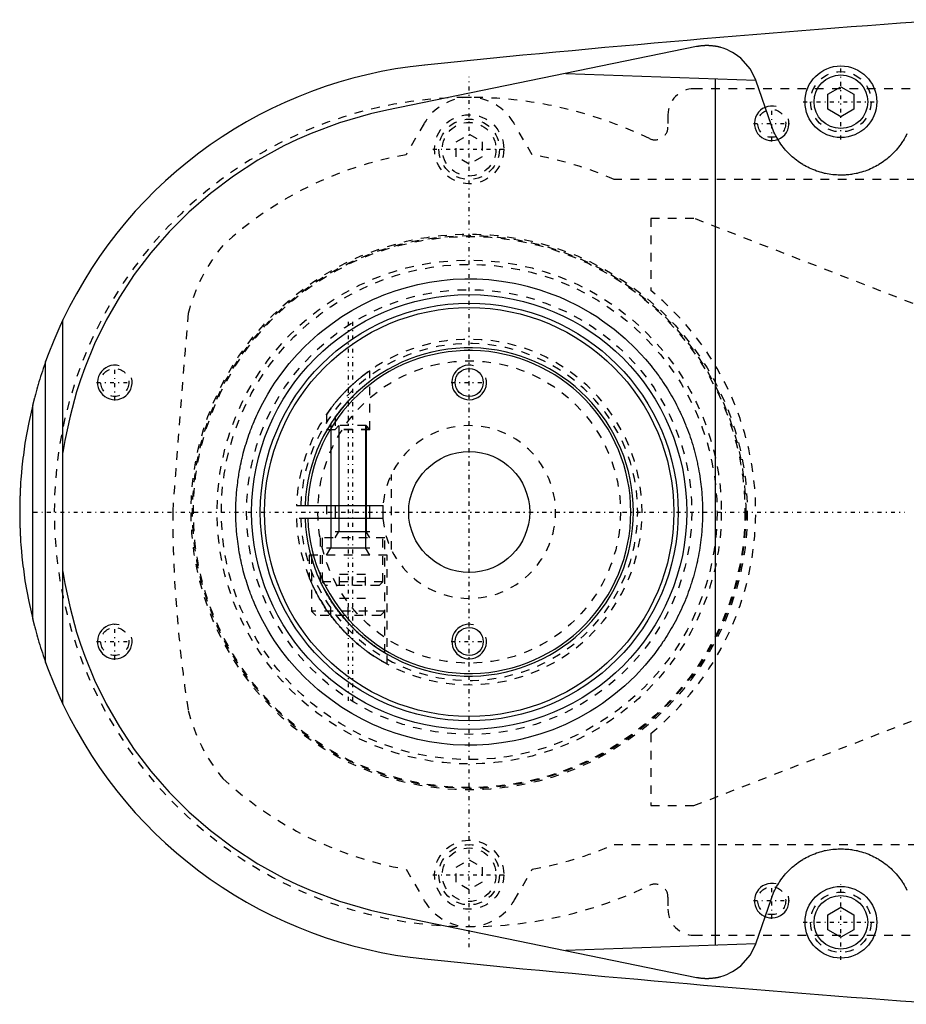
# Model space of a CAD drawing. Extents: x -602 to 139, y -105 to 105.
# Tile 1 of 10: x -602 to -499, y -57 to 57. Entities that reach past the tile are written whole.
import ezdxf

# ---------------------------------------------------------------- set-up
doc = ezdxf.new("R2010")
doc.units = 0
doc.linetypes.add('CENTER', pattern=[1.5, 0.45, -0.5, 0.05, -0.5])
doc.linetypes.add('DASHED', pattern=[2, 1, -1])
for name, color, linetype in [('AM_0', 7, 'CONTINUOUS'), ('AM_10', 7, 'CONTINUOUS'), ('AM_3', 7, 'DASHED'), ('AM_7', 7, 'CENTER')]:
    doc.layers.add(name, color=color, linetype=linetype)

msp = doc.modelspace()

# ---------------------------------------------------------------- linework, layer by layer
at = {"layer": 'AM_0', "color": 7, "linetype": 'CONTINUOUS'}
for p, q in [((-523.7, 53.88), (-559.54, 46.53)), ((-538.83, 50.78), (-516.84, 49.99)), ((-521.5, -50.13), (-521.5, 50.13)), ((-515.04, 44.74), (-516.84, 49.99)), ((-508.5, 48.37), (-507, 49.23)), ((-507, 49.23), (-505.5, 48.37)), ((-508.5, 46.63), (-508.5, 48.37)), ((-505.5, 48.37), (-505.5, 46.63)), ((-507, 45.77), (-508.5, 46.63)), ((-505.5, 46.63), (-507, 45.77)), ((-597, -22.25), (-597, 22.25)), ((-599, -17.41), (-599, 17.41)), ((-600.5, -12.4), (-600.5, 12.4)), ((-568.99, 0.75), (-559.97, 0.75)), ((-565.5, 0.75), (-565.5, -0.75)), ((-561.5, -0.75), (-561.5, 0.75)), ((-559.97, -0.75), (-568.99, -0.75)), ((-516.84, -49.99), (-515.04, -44.74)), ((-559.54, -46.53), (-523.7, -53.88)), ((-508.5, -46.63), (-507, -45.77)), ((-508.5, -48.37), (-508.5, -46.63)), ((-507, -45.77), (-505.5, -46.63)), ((-505.5, -46.63), (-505.5, -48.37)), ((-507, -49.23), (-508.5, -48.37)), ((-505.5, -48.37), (-507, -49.23)), ((-516.84, -49.99), (-538.83, -50.78))]:
    msp.add_line(p, q, dxfattribs=at)
for points in [[(-516.84, 49.99, 0), (-517.47, 51.27, 0), (-518.57, 52.53, 0), (-518.94, 52.83, 0), (-519.34, 53.1, 0), (-519.54, 53.22, 0), (-519.75, 53.33, 0), (-520.19, 53.54, 0), (-520.63, 53.7, 0), (-520.9, 53.78, 0), (-520.98, 53.8, 0), (-521.06, 53.82, 0), (-521.09, 53.83, 0), (-521.13, 53.84, 0), (-521.21, 53.86, 0), (-521.29, 53.88, 0), (-521.37, 53.89, 0), (-521.45, 53.91, 0), (-521.52, 53.92, 0), (-521.56, 53.93, 0), (-521.6, 53.93, 0), (-521.68, 53.94, 0), (-521.76, 53.95, 0), (-521.84, 53.96, 0), (-521.92, 53.97, 0), (-521.97, 53.98, 0), (-521.98, 53.98, 0), (-521.99, 53.98, 0), (-522, 53.98, 0), (-522.01, 53.98, 0), (-522.02, 53.98, 0), (-522.03, 53.98, 0), (-522.04, 53.98, 0), (-522.05, 53.98, 0), (-522.06, 53.98, 0), (-522.07, 53.98, 0), (-522.08, 53.99, 0), (-522.09, 53.99, 0), (-522.1, 53.99, 0), (-522.11, 53.99, 0), (-522.13, 53.99, 0), (-522.14, 53.99, 0), (-522.15, 53.99, 0), (-522.16, 53.99, 0), (-522.16, 53.99, 0), (-522.18, 53.99, 0), (-522.19, 53.99, 0), (-522.2, 53.99, 0), (-522.22, 53.99, 0), (-522.23, 53.99, 0), (-522.24, 53.99, 0), (-522.24, 53.99, 0), (-522.26, 54, 0), (-522.27, 54, 0), (-522.28, 54, 0), (-522.28, 54, 0), (-522.3, 54, 0), (-522.31, 54, 0), (-522.32, 54, 0), (-522.32, 54, 0), (-522.34, 54, 0), (-522.35, 54, 0), (-522.36, 54, 0), (-522.38, 54, 0), (-522.39, 54, 0), (-522.4, 54, 0), (-522.4, 54, 0), (-522.42, 54, 0), (-522.43, 54, 0), (-522.44, 54, 0), (-522.46, 54, 0), (-522.47, 54, 0), (-522.48, 54, 0), (-522.48, 54, 0), (-522.5, 54, 0), (-522.51, 54, 0), (-522.52, 54, 0), (-522.52, 54, 0), (-522.54, 54, 0), (-522.55, 54, 0), (-522.56, 54, 0), (-522.56, 54, 0), (-522.58, 54, 0), (-522.59, 54, 0), (-522.6, 54, 0), (-522.62, 54, 0), (-522.63, 54, 0), (-522.64, 54, 0), (-522.64, 54, 0), (-522.66, 54, 0), (-522.67, 54, 0), (-522.68, 54, 0), (-522.7, 54, 0), (-522.71, 54, 0), (-522.72, 54, 0), (-522.72, 54, 0), (-522.74, 54, 0), (-522.75, 53.99, 0), (-522.76, 53.99, 0), (-522.78, 53.99, 0), (-522.79, 53.99, 0), (-522.8, 53.99, 0), (-522.8, 53.99, 0), (-522.82, 53.99, 0), (-522.83, 53.99, 0), (-522.84, 53.99, 0), (-522.86, 53.99, 0), (-522.87, 53.99, 0), (-522.88, 53.99, 0), (-522.88, 53.99, 0), (-522.9, 53.99, 0), (-522.91, 53.99, 0), (-522.92, 53.99, 0), (-522.94, 53.98, 0), (-522.95, 53.98, 0), (-522.96, 53.98, 0), (-522.96, 53.98, 0), (-522.97, 53.98, 0), (-522.99, 53.98, 0), (-522.99, 53.98, 0), (-523, 53.98, 0), (-523.01, 53.98, 0), (-523.03, 53.98, 0), (-523.03, 53.98, 0), (-523.04, 53.98, 0), (-523.05, 53.97, 0), (-523.07, 53.97, 0), (-523.11, 53.97, 0), (-523.19, 53.96, 0), (-523.27, 53.95, 0), (-523.35, 53.94, 0), (-523.43, 53.93, 0), (-523.47, 53.92, 0), (-523.51, 53.91, 0), (-523.59, 53.9, 0), (-523.67, 53.89, 0), (-523.7, 53.88, 0)], [(-559.54, 46.53, 0), (-561.41, 46.11, 0), (-564.99, 45.07, 0), (-568.3, 43.83, 0), (-569.89, 43.13, 0), (-571.45, 42.38, 0), (-574.44, 40.73, 0), (-577.27, 38.89, 0), (-579.93, 36.88, 0), (-582.42, 34.72, 0), (-584.72, 32.42, 0), (-585.8, 31.22, 0), (-586.83, 30, 0), (-588.74, 27.48, 0), (-590.47, 24.87, 0), (-591.99, 22.2, 0), (-593.33, 19.47, 0), (-594.47, 16.7, 0), (-594.97, 15.31, 0), (-595.42, 13.91, 0), (-596.18, 11.1, 0), (-596.77, 8.29, 0), (-597, 6.87, 0)], [(-499.35, 43.79, 0), (-499.46, 43.58, 0), (-499.51, 43.48, 0), (-499.57, 43.38, 0), (-499.68, 43.18, 0), (-499.8, 42.98, 0), (-499.86, 42.88, 0), (-499.93, 42.79, 0), (-500.05, 42.6, 0), (-500.19, 42.42, 0), (-500.32, 42.24, 0), (-500.46, 42.07, 0), (-500.6, 41.9, 0), (-500.68, 41.82, 0), (-500.75, 41.74, 0), (-500.9, 41.58, 0), (-501.05, 41.43, 0), (-501.21, 41.28, 0), (-501.37, 41.14, 0), (-501.53, 40.99, 0), (-501.62, 40.92, 0), (-501.7, 40.85, 0), (-501.87, 40.72, 0), (-502.05, 40.59, 0), (-502.23, 40.46, 0), (-502.41, 40.34, 0), (-502.6, 40.23, 0), (-502.7, 40.17, 0), (-502.79, 40.11, 0), (-502.98, 40.01, 0), (-503.18, 39.91, 0), (-503.38, 39.81, 0), (-503.58, 39.72, 0), (-503.78, 39.63, 0), (-503.88, 39.59, 0), (-503.99, 39.55, 0), (-504.19, 39.48, 0), (-504.4, 39.41, 0), (-504.61, 39.34, 0), (-504.82, 39.29, 0), (-505.03, 39.23, 0), (-505.13, 39.21, 0), (-505.24, 39.18, 0), (-505.45, 39.14, 0), (-505.66, 39.11, 0), (-505.76, 39.09, 0), (-505.87, 39.08, 0), (-506.08, 39.05, 0), (-506.29, 39.03, 0), (-506.39, 39.02, 0), (-506.5, 39.01, 0), (-506.7, 39.01, 0), (-506.91, 39, 0), (-507.11, 39, 0), (-507.32, 39.01, 0), (-507.52, 39.02, 0), (-507.63, 39.02, 0), (-507.73, 39.03, 0), (-507.94, 39.05, 0), (-508.15, 39.08, 0), (-508.36, 39.11, 0), (-508.57, 39.15, 0), (-508.78, 39.19, 0), (-508.88, 39.21, 0), (-508.99, 39.24, 0), (-509.2, 39.29, 0), (-509.41, 39.35, 0), (-509.61, 39.41, 0), (-509.82, 39.48, 0), (-510.02, 39.56, 0), (-510.13, 39.6, 0), (-510.23, 39.64, 0), (-510.43, 39.72, 0), (-510.63, 39.81, 0), (-510.83, 39.91, 0), (-511.02, 40.01, 0), (-511.21, 40.12, 0), (-511.31, 40.17, 0), (-511.4, 40.23, 0), (-511.59, 40.34, 0), (-511.77, 40.47, 0), (-511.95, 40.59, 0), (-512.13, 40.72, 0), (-512.3, 40.85, 0), (-512.38, 40.92, 0), (-512.47, 40.99, 0), (-512.63, 41.13, 0), (-512.79, 41.28, 0), (-512.87, 41.35, 0), (-512.95, 41.43, 0), (-513.1, 41.58, 0), (-513.24, 41.73, 0), (-513.32, 41.81, 0), (-513.39, 41.89, 0), (-513.53, 42.06, 0), (-513.67, 42.23, 0), (-513.81, 42.41, 0), (-513.94, 42.59, 0), (-514.07, 42.77, 0), (-514.13, 42.87, 0), (-514.19, 42.97, 0), (-514.31, 43.16, 0), (-514.42, 43.36, 0), (-514.53, 43.56, 0), (-514.64, 43.77, 0), (-514.74, 43.98, 0), (-514.79, 44.09, 0), (-514.83, 44.2, 0), (-514.92, 44.41, 0), (-515, 44.63, 0), (-515.04, 44.74, 0)], [(-523, 0, 0), (-523, -0.15, 0), (-523, -0.45, 0), (-523.01, -0.76, 0), (-523.02, -0.91, 0), (-523.02, -1.06, 0), (-523.03, -1.37, 0), (-523.05, -1.67, 0), (-523.07, -1.98, 0), (-523.1, -2.29, 0), (-523.13, -2.6, 0), (-523.14, -2.75, 0), (-523.16, -2.9, 0), (-523.19, -3.21, 0), (-523.23, -3.52, 0), (-523.27, -3.83, 0), (-523.32, -4.14, 0), (-523.37, -4.44, 0), (-523.39, -4.6, 0), (-523.42, -4.75, 0), (-523.48, -5.06, 0), (-523.54, -5.37, 0), (-523.57, -5.52, 0), (-523.6, -5.68, 0), (-523.67, -5.98, 0), (-523.74, -6.29, 0), (-523.78, -6.44, 0), (-523.82, -6.59, 0), (-523.9, -6.9, 0), (-523.98, -7.2, 0), (-524.06, -7.5, 0), (-524.15, -7.8, 0), (-524.25, -8.1, 0), (-524.29, -8.25, 0), (-524.34, -8.4, 0), (-524.44, -8.7, 0), (-524.54, -9, 0), (-524.65, -9.29, 0), (-524.76, -9.59, 0), (-524.87, -9.88, 0), (-524.93, -10.02, 0), (-524.99, -10.17, 0), (-525.11, -10.46, 0), (-525.23, -10.74, 0), (-525.36, -11.03, 0), (-525.48, -11.31, 0), (-525.62, -11.59, 0), (-525.68, -11.73, 0), (-525.75, -11.87, 0), (-525.89, -12.15, 0), (-526.03, -12.43, 0), (-526.17, -12.7, 0), (-526.32, -12.97, 0), (-526.47, -13.24, 0), (-526.54, -13.37, 0), (-526.62, -13.5, 0), (-526.77, -13.77, 0), (-526.93, -14.03, 0), (-527.09, -14.29, 0), (-527.25, -14.54, 0), (-527.42, -14.8, 0), (-527.5, -14.92, 0), (-527.58, -15.05, 0), (-527.75, -15.29, 0), (-527.92, -15.54, 0), (-528.01, -15.66, 0), (-528.53, -16.37, 0), (-529.63, -17.72, 0), (-530.77, -18.95, 0), (-531.98, -20.11, 0), (-533.26, -21.18, 0), (-534.59, -22.17, 0), (-535.28, -22.63, 0), (-535.98, -23.07, 0), (-537.4, -23.88, 0), (-538.86, -24.59, 0), (-539.6, -24.92, 0), (-540.34, -25.21, 0), (-541.83, -25.73, 0), (-543.32, -26.16, 0), (-544.06, -26.34, 0), (-544.8, -26.49, 0), (-546.27, -26.74, 0), (-547.71, -26.9, 0), (-549.12, -26.99, 0), (-550.49, -27, 0), (-551.86, -26.94, 0), (-552.54, -26.88, 0), (-553.22, -26.81, 0), (-554.58, -26.61, 0), (-555.93, -26.34, 0), (-557.27, -26, 0), (-558.58, -25.6, 0), (-559.88, -25.13, 0), (-560.51, -24.87, 0), (-561.14, -24.59, 0), (-562.38, -23.99, 0), (-563.58, -23.34, 0), (-564.75, -22.62, 0), (-565.87, -21.84, 0), (-566.95, -21.01, 0), (-567.48, -20.58, 0), (-567.99, -20.13, 0), (-568.98, -19.2, 0), (-569.92, -18.22, 0), (-570.81, -17.2, 0), (-571.68, -16.1, 0), (-572.51, -14.9, 0), (-572.92, -14.28, 0), (-573.31, -13.63, 0), (-574.05, -12.27, 0), (-574.46, -11.44, 0), (-574.57, -11.2, 0), (-574.68, -10.96, 0), (-574.73, -10.84, 0), (-574.78, -10.71, 0), (-574.89, -10.47, 0), (-574.99, -10.22, 0), (-575.09, -9.96, 0), (-575.19, -9.71, 0), (-575.29, -9.46, 0), (-575.34, -9.33, 0), (-575.38, -9.2, 0), (-575.48, -8.94, 0), (-575.57, -8.68, 0), (-575.65, -8.42, 0), (-575.74, -8.15, 0), (-575.82, -7.89, 0), (-575.86, -7.75, 0), (-575.9, -7.62, 0), (-575.98, -7.35, 0), (-576.06, -7.08, 0), (-576.13, -6.8, 0), (-576.2, -6.53, 0), (-576.27, -6.25, 0), (-576.3, -6.12, 0), (-576.33, -5.98, 0), (-576.39, -5.7, 0), (-576.45, -5.42, 0), (-576.48, -5.28, 0), (-576.51, -5.13, 0), (-576.56, -4.85, 0), (-576.61, -4.57, 0), (-576.64, -4.42, 0), (-576.66, -4.28, 0), (-576.7, -3.99, 0), (-576.74, -3.7, 0), (-576.78, -3.41, 0), (-576.82, -3.12, 0), (-576.85, -2.83, 0), (-576.87, -2.68, 0), (-576.88, -2.54, 0), (-576.91, -2.24, 0), (-576.93, -1.94, 0), (-576.95, -1.65, 0), (-576.97, -1.35, 0), (-576.98, -1.05, 0), (-576.98, -0.9, 0), (-576.99, -0.75, 0), (-577, -0.45, 0), (-577, -0.15, 0), (-577, 0, 0), (-577, 0.15, 0), (-577, 0.45, 0), (-576.99, 0.75, 0), (-576.98, 0.9, 0), (-576.98, 1.05, 0), (-576.97, 1.35, 0), (-576.95, 1.65, 0), (-576.93, 1.94, 0), (-576.91, 2.24, 0), (-576.88, 2.53, 0), (-576.87, 2.68, 0), (-576.85, 2.83, 0), (-576.82, 3.12, 0), (-576.78, 3.41, 0), (-576.75, 3.7, 0), (-576.7, 3.99, 0), (-576.66, 4.28, 0), (-576.64, 4.42, 0), (-576.61, 4.56, 0), (-576.56, 4.85, 0), (-576.51, 5.13, 0), (-576.48, 5.27, 0), (-576.45, 5.42, 0), (-576.39, 5.7, 0), (-576.33, 5.97, 0), (-576.3, 6.11, 0), (-576.27, 6.25, 0), (-576.2, 6.53, 0), (-576.13, 6.8, 0), (-576.06, 7.08, 0), (-575.98, 7.35, 0), (-575.9, 7.62, 0), (-575.86, 7.75, 0), (-575.82, 7.89, 0), (-575.74, 8.15, 0), (-575.65, 8.42, 0), (-575.57, 8.68, 0), (-575.48, 8.94, 0), (-575.38, 9.2, 0), (-575.34, 9.33, 0), (-575.29, 9.46, 0), (-575.19, 9.71, 0), (-575.09, 9.96, 0), (-574.99, 10.21, 0), (-574.89, 10.46, 0), (-574.78, 10.71, 0), (-574.73, 10.83, 0), (-574.68, 10.96, 0), (-574.57, 11.2, 0), (-574.46, 11.44, 0), (-574.05, 12.27, 0), (-573.31, 13.63, 0), (-572.92, 14.28, 0), (-572.51, 14.9, 0), (-571.68, 16.09, 0), (-570.81, 17.2, 0), (-569.92, 18.22, 0), (-568.98, 19.2, 0), (-567.99, 20.13, 0), (-567.48, 20.58, 0), (-566.95, 21.01, 0), (-565.87, 21.84, 0), (-564.75, 22.62, 0), (-563.58, 23.34, 0), (-562.38, 23.99, 0), (-561.14, 24.59, 0), (-560.51, 24.87, 0), (-559.88, 25.13, 0), (-558.58, 25.6, 0), (-557.27, 26, 0), (-555.93, 26.34, 0), (-554.58, 26.61, 0), (-553.22, 26.81, 0), (-552.54, 26.88, 0), (-551.86, 26.94, 0), (-550.49, 27, 0), (-549.12, 26.99, 0), (-547.71, 26.9, 0), (-546.27, 26.74, 0), (-544.79, 26.49, 0), (-544.05, 26.34, 0), (-543.3, 26.16, 0), (-541.81, 25.73, 0), (-540.31, 25.2, 0), (-539.57, 24.91, 0), (-538.83, 24.58, 0), (-537.38, 23.87, 0), (-535.95, 23.06, 0), (-535.25, 22.62, 0), (-534.57, 22.15, 0), (-533.23, 21.16, 0), (-531.96, 20.09, 0), (-530.76, 18.94, 0), (-529.61, 17.7, 0), (-528.96, 16.92, 0), (-528.78, 16.69, 0), (-528.6, 16.46, 0), (-528.51, 16.34, 0), (-528.42, 16.22, 0), (-528.24, 15.99, 0), (-528.07, 15.75, 0), (-527.98, 15.62, 0), (-527.89, 15.5, 0), (-527.72, 15.26, 0), (-527.56, 15.01, 0), (-527.47, 14.88, 0), (-527.39, 14.76, 0), (-527.23, 14.5, 0), (-527.06, 14.25, 0), (-526.91, 13.99, 0), (-526.75, 13.73, 0), (-526.6, 13.46, 0), (-526.52, 13.33, 0), (-526.44, 13.2, 0), (-526.3, 12.93, 0), (-526.15, 12.66, 0), (-526.01, 12.39, 0), (-525.87, 12.11, 0), (-525.73, 11.83, 0), (-525.66, 11.69, 0), (-525.6, 11.56, 0), (-525.47, 11.27, 0), (-525.34, 10.99, 0), (-525.21, 10.71, 0), (-525.09, 10.42, 0), (-524.97, 10.13, 0), (-524.92, 9.99, 0), (-524.86, 9.84, 0), (-524.75, 9.55, 0), (-524.64, 9.26, 0), (-524.53, 8.97, 0), (-524.43, 8.67, 0), (-524.33, 8.38, 0), (-524.28, 8.23, 0), (-524.24, 8.08, 0), (-524.14, 7.78, 0), (-524.06, 7.48, 0), (-523.97, 7.18, 0), (-523.89, 6.88, 0), (-523.81, 6.57, 0), (-523.77, 6.42, 0), (-523.74, 6.27, 0), (-523.67, 5.96, 0), (-523.6, 5.66, 0), (-523.57, 5.51, 0), (-523.54, 5.35, 0), (-523.48, 5.05, 0), (-523.42, 4.74, 0), (-523.39, 4.59, 0), (-523.37, 4.43, 0), (-523.32, 4.13, 0), (-523.27, 3.82, 0), (-523.23, 3.51, 0), (-523.19, 3.21, 0), (-523.16, 2.9, 0), (-523.14, 2.74, 0), (-523.12, 2.59, 0), (-523.1, 2.28, 0), (-523.07, 1.98, 0), (-523.05, 1.67, 0), (-523.03, 1.37, 0), (-523.02, 1.06, 0), (-523.02, 0.91, 0), (-523.01, 0.76, 0), (-523, 0.45, 0), (-523, 0.15, 0), (-523, 0, 0)], [(-597, 22.25, 0), (-597.37, 21.46, 0), (-598.06, 19.85, 0), (-598.7, 18.23, 0), (-599, 17.41, 0)], [(-599, 17.41, 0), (-599.06, 17.25, 0), (-599.17, 16.93, 0), (-599.27, 16.61, 0), (-599.33, 16.46, 0), (-599.38, 16.3, 0), (-599.48, 15.99, 0), (-599.58, 15.68, 0), (-599.67, 15.38, 0), (-599.77, 15.08, 0), (-599.86, 14.78, 0), (-599.9, 14.64, 0), (-599.94, 14.49, 0), (-600.02, 14.21, 0), (-600.1, 13.92, 0), (-600.18, 13.62, 0), (-600.26, 13.33, 0), (-600.3, 13.17, 0), (-600.32, 13.13, 0), (-600.33, 13.08, 0), (-600.33, 13.06, 0), (-600.34, 13.04, 0), (-600.35, 12.99, 0), (-600.36, 12.95, 0), (-600.37, 12.93, 0), (-600.37, 12.91, 0), (-600.38, 12.87, 0), (-600.39, 12.83, 0), (-600.4, 12.81, 0), (-600.4, 12.79, 0), (-600.41, 12.75, 0), (-600.42, 12.72, 0), (-600.43, 12.68, 0), (-600.44, 12.65, 0), (-600.45, 12.61, 0), (-600.45, 12.6, 0), (-600.46, 12.58, 0), (-600.46, 12.55, 0), (-600.47, 12.52, 0), (-600.48, 12.49, 0), (-600.48, 12.47, 0), (-600.49, 12.45, 0), (-600.49, 12.44, 0), (-600.49, 12.43, 0), (-600.5, 12.41, 0), (-600.5, 12.41, 0), (-600.5, 12.41, 0), (-600.5, 12.4, 0), (-600.5, 12.4, 0), (-600.5, 12.4, 0), (-600.5, 12.4, 0), (-600.5, 12.4, 0), (-600.5, 12.4, 0)], [(-565.5, 10.99, 0), (-565.5, 10.99, 0), (-565.5, 10.99, 0), (-565.49, 11, 0), (-565.49, 11, 0), (-565.49, 11.01, 0), (-565.48, 11.02, 0), (-565.46, 11.04, 0), (-565.45, 11.06, 0), (-565.44, 11.08, 0), (-565.42, 11.1, 0), (-565.41, 11.12, 0), (-565.4, 11.13, 0), (-565.38, 11.16, 0), (-565.35, 11.19, 0), (-565.33, 11.23, 0), (-565.3, 11.26, 0), (-565.28, 11.3, 0), (-565.26, 11.32, 0), (-565.25, 11.34, 0), (-565.22, 11.38, 0), (-565.19, 11.42, 0), (-565.17, 11.44, 0), (-565.15, 11.46, 0), (-565.12, 11.5, 0), (-565.09, 11.55, 0), (-565.07, 11.57, 0), (-565.05, 11.59, 0), (-565.02, 11.64, 0), (-564.99, 11.68, 0), (-564.95, 11.73, 0), (-564.91, 11.77, 0), (-564.88, 11.82, 0), (-564.86, 11.84, 0), (-564.84, 11.87, 0), (-564.8, 11.92, 0), (-564.76, 11.97, 0), (-564.72, 12.02, 0), (-564.68, 12.07, 0), (-564.63, 12.12, 0), (-564.61, 12.14, 0), (-564.59, 12.17, 0), (-564.55, 12.22, 0), (-564.5, 12.27, 0), (-564.46, 12.33, 0), (-564.41, 12.38, 0), (-564.37, 12.43, 0), (-564.34, 12.46, 0), (-564.32, 12.49, 0), (-564.27, 12.54, 0), (-564.23, 12.59, 0), (-564.18, 12.65, 0), (-564.13, 12.7, 0), (-564.08, 12.75, 0), (-564.06, 12.78, 0), (-564.03, 12.81, 0), (-563.99, 12.86, 0), (-563.94, 12.91, 0), (-563.89, 12.97, 0), (-563.84, 13.02, 0), (-563.79, 13.07, 0), (-563.76, 13.1, 0), (-563.74, 13.12, 0), (-563.69, 13.17, 0), (-563.64, 13.23, 0), (-563.62, 13.25, 0), (-563.59, 13.28, 0), (-563.54, 13.33, 0), (-563.5, 13.37, 0), (-563.47, 13.4, 0), (-563.45, 13.42, 0), (-563.4, 13.47, 0), (-563.35, 13.52, 0), (-563.3, 13.57, 0), (-563.25, 13.62, 0), (-563.19, 13.67, 0), (-563.17, 13.7, 0), (-563.14, 13.72, 0), (-563.09, 13.77, 0), (-563.04, 13.82, 0), (-562.99, 13.87, 0), (-562.93, 13.92, 0), (-562.88, 13.97, 0), (-562.85, 13.99, 0), (-562.83, 14.02, 0), (-562.78, 14.06, 0), (-562.72, 14.11, 0), (-562.67, 14.16, 0), (-562.62, 14.2, 0), (-562.57, 14.25, 0), (-562.54, 14.27, 0), (-562.52, 14.29, 0), (-562.47, 14.34, 0), (-562.42, 14.38, 0), (-562.37, 14.42, 0), (-562.32, 14.46, 0), (-562.27, 14.5, 0), (-562.25, 14.52, 0), (-562.23, 14.54, 0), (-562.18, 14.58, 0), (-562.14, 14.62, 0), (-562.1, 14.65, 0), (-562.05, 14.69, 0), (-562.01, 14.72, 0), (-561.99, 14.74, 0), (-561.97, 14.75, 0), (-561.93, 14.79, 0), (-561.89, 14.82, 0), (-561.87, 14.83, 0), (-561.86, 14.85, 0), (-561.82, 14.88, 0), (-561.78, 14.9, 0), (-561.77, 14.92, 0), (-561.75, 14.93, 0), (-561.72, 14.96, 0), (-561.69, 14.98, 0), (-561.66, 15, 0), (-561.63, 15.02, 0), (-561.61, 15.04, 0), (-561.6, 15.05, 0), (-561.59, 15.06, 0), (-561.57, 15.07, 0), (-561.55, 15.09, 0), (-561.54, 15.1, 0), (-561.52, 15.11, 0), (-561.51, 15.11, 0), (-561.51, 15.12, 0), (-561.51, 15.12, 0), (-561.5, 15.12, 0), (-561.5, 15.12, 0), (-561.5, 15.12, 0)], [(-600.5, 12.4, 0), (-600.96, 10.36, 0), (-601.39, 7.97, 0), (-601.49, 7.28, 0), (-601.58, 6.59, 0), (-601.62, 6.24, 0), (-601.66, 5.9, 0), (-601.74, 5.21, 0), (-601.8, 4.52, 0), (-601.86, 3.82, 0), (-601.89, 3.42, 0), (-601.9, 3.3, 0), (-601.9, 3.19, 0), (-601.91, 3.13, 0), (-601.91, 3.07, 0), (-601.92, 2.95, 0), (-601.92, 2.84, 0), (-601.93, 2.72, 0), (-601.93, 2.61, 0), (-601.94, 2.49, 0), (-601.94, 2.43, 0), (-601.95, 2.38, 0), (-601.95, 2.26, 0), (-601.96, 2.14, 0), (-601.96, 2.09, 0), (-601.96, 2.03, 0), (-601.96, 1.91, 0), (-601.97, 1.8, 0), (-601.97, 1.74, 0), (-601.97, 1.68, 0), (-601.98, 1.56, 0), (-601.98, 1.45, 0), (-601.98, 1.33, 0), (-601.99, 1.22, 0), (-601.99, 1.1, 0), (-601.99, 1.04, 0), (-601.99, 0.99, 0), (-601.99, 0.87, 0), (-601.99, 0.75, 0), (-602, 0.64, 0), (-602, 0.57, 0), (-602, 0.55, 0), (-602, 0.53, 0), (-602, 0.52, 0), (-602, 0.51, 0), (-602, 0.49, 0), (-602, 0.47, 0), (-602, 0.45, 0), (-602, 0.43, 0), (-602, 0.42, 0), (-602, 0.41, 0), (-602, 0.4, 0), (-602, 0.38, 0), (-602, 0.36, 0), (-602, 0.35, 0), (-602, 0.34, 0), (-602, 0.32, 0), (-602, 0.3, 0), (-602, 0.29, 0), (-602, 0.28, 0), (-602, 0.26, 0), (-602, 0.24, 0), (-602, 0.22, 0), (-602, 0.2, 0), (-602, 0.18, 0), (-602, 0.17, 0), (-602, 0.16, 0), (-602, 0.14, 0), (-602, 0.13, 0), (-602, 0.11, 0), (-602, 0.09, 0), (-602, 0.07, 0), (-602, 0.06, 0), (-602, 0.05, 0), (-602, 0.03, 0), (-602, 0.01, 0), (-602, 0, 0)], [(-602, 0, 0), (-602, -0.01, 0), (-602, -0.03, 0), (-602, -0.05, 0), (-602, -0.06, 0), (-602, -0.07, 0), (-602, -0.09, 0), (-602, -0.11, 0), (-602, -0.13, 0), (-602, -0.14, 0), (-602, -0.16, 0), (-602, -0.17, 0), (-602, -0.18, 0), (-602, -0.2, 0), (-602, -0.22, 0), (-602, -0.24, 0), (-602, -0.26, 0), (-602, -0.28, 0), (-602, -0.29, 0), (-602, -0.3, 0), (-602, -0.32, 0), (-602, -0.34, 0), (-602, -0.35, 0), (-602, -0.36, 0), (-602, -0.38, 0), (-602, -0.4, 0), (-602, -0.41, 0), (-602, -0.42, 0), (-602, -0.43, 0), (-602, -0.45, 0), (-602, -0.47, 0), (-602, -0.49, 0), (-602, -0.51, 0), (-602, -0.52, 0), (-602, -0.53, 0), (-602, -0.55, 0), (-602, -0.57, 0), (-602, -0.59, 0), (-602, -0.61, 0), (-602, -0.63, 0), (-602, -0.64, 0), (-602, -0.65, 0), (-602, -0.67, 0), (-602, -0.69, 0), (-601.99, -0.75, 0), (-601.99, -0.87, 0), (-601.99, -0.99, 0), (-601.99, -1.04, 0), (-601.99, -1.1, 0), (-601.99, -1.22, 0), (-601.98, -1.33, 0), (-601.98, -1.45, 0), (-601.98, -1.56, 0), (-601.97, -1.68, 0), (-601.97, -1.74, 0), (-601.97, -1.8, 0), (-601.96, -1.91, 0), (-601.96, -2.03, 0), (-601.96, -2.09, 0), (-601.96, -2.14, 0), (-601.95, -2.26, 0), (-601.95, -2.38, 0), (-601.94, -2.43, 0), (-601.94, -2.49, 0), (-601.93, -2.61, 0), (-601.93, -2.72, 0), (-601.92, -2.84, 0), (-601.92, -2.95, 0), (-601.91, -3.07, 0), (-601.91, -3.13, 0), (-601.9, -3.19, 0), (-601.9, -3.3, 0), (-601.89, -3.42, 0), (-601.86, -3.82, 0), (-601.8, -4.52, 0), (-601.74, -5.21, 0), (-601.66, -5.9, 0), (-601.62, -6.24, 0), (-601.58, -6.59, 0), (-601.49, -7.28, 0), (-601.39, -7.97, 0), (-600.96, -10.36, 0), (-600.5, -12.4, 0)], [(-597, -6.87, 0), (-596.77, -8.29, 0), (-596.18, -11.1, 0), (-595.42, -13.91, 0), (-594.97, -15.31, 0), (-594.47, -16.7, 0), (-593.33, -19.47, 0), (-591.99, -22.2, 0), (-590.47, -24.87, 0), (-588.74, -27.48, 0), (-586.83, -30, 0), (-585.8, -31.22, 0), (-584.72, -32.42, 0), (-582.42, -34.72, 0), (-579.93, -36.88, 0), (-577.27, -38.89, 0), (-574.44, -40.73, 0), (-571.45, -42.38, 0), (-569.89, -43.13, 0), (-568.3, -43.83, 0), (-564.99, -45.07, 0), (-561.41, -46.11, 0), (-559.54, -46.53, 0)], [(-559.75, -16.31, 0), (-559.75, -16.31, 0), (-559.76, -16.3, 0), (-559.77, -16.3, 0), (-559.77, -16.29, 0), (-559.78, -16.29, 0), (-559.8, -16.28, 0), (-559.82, -16.26, 0), (-559.85, -16.24, 0), (-559.89, -16.22, 0), (-559.93, -16.2, 0), (-559.95, -16.19, 0), (-559.97, -16.17, 0), (-560.02, -16.14, 0), (-560.08, -16.11, 0), (-560.13, -16.07, 0), (-560.2, -16.03, 0), (-560.26, -15.99, 0), (-560.3, -15.97, 0), (-560.33, -15.95, 0), (-560.4, -15.9, 0), (-560.48, -15.85, 0), (-560.51, -15.83, 0), (-560.55, -15.8, 0), (-560.63, -15.75, 0), (-560.71, -15.69, 0), (-560.75, -15.66, 0), (-560.8, -15.63, 0), (-560.88, -15.58, 0), (-560.97, -15.51, 0), (-561.06, -15.45, 0), (-561.15, -15.38, 0), (-561.24, -15.32, 0), (-561.29, -15.28, 0), (-561.34, -15.24, 0), (-561.44, -15.17, 0), (-561.54, -15.1, 0), (-561.64, -15.02, 0), (-561.74, -14.94, 0), (-561.84, -14.86, 0), (-561.89, -14.82, 0), (-561.94, -14.78, 0), (-562.05, -14.69, 0), (-562.15, -14.61, 0), (-562.26, -14.52, 0), (-562.36, -14.43, 0), (-562.47, -14.34, 0), (-562.52, -14.29, 0), (-562.57, -14.25, 0), (-562.68, -14.15, 0), (-562.78, -14.06, 0), (-562.88, -13.97, 0), (-562.98, -13.87, 0), (-563.08, -13.78, 0), (-563.13, -13.73, 0), (-563.18, -13.68, 0), (-563.28, -13.59, 0), (-563.38, -13.49, 0), (-563.47, -13.4, 0), (-563.57, -13.3, 0), (-563.66, -13.2, 0), (-563.71, -13.16, 0), (-563.75, -13.11, 0), (-563.85, -13.01, 0), (-563.94, -12.91, 0), (-563.99, -12.86, 0), (-564.04, -12.81, 0), (-564.13, -12.7, 0), (-564.22, -12.6, 0), (-564.27, -12.55, 0), (-564.31, -12.5, 0), (-564.4, -12.39, 0), (-564.49, -12.29, 0), (-564.58, -12.18, 0), (-564.67, -12.07, 0), (-564.76, -11.96, 0), (-564.8, -11.91, 0), (-564.85, -11.85, 0), (-564.93, -11.75, 0), (-565.02, -11.64, 0), (-565.1, -11.53, 0), (-565.19, -11.42, 0), (-565.27, -11.31, 0), (-565.31, -11.25, 0), (-565.35, -11.2, 0), (-565.43, -11.09, 0), (-565.51, -10.98, 0), (-565.58, -10.87, 0), (-565.66, -10.76, 0), (-565.73, -10.65, 0), (-565.77, -10.6, 0), (-565.81, -10.54, 0), (-565.88, -10.44, 0), (-565.95, -10.33, 0), (-566.02, -10.22, 0), (-566.08, -10.12, 0), (-566.15, -10.01, 0), (-566.18, -9.96, 0), (-566.21, -9.91, 0), (-566.27, -9.81, 0), (-566.33, -9.71, 0), (-566.39, -9.61, 0), (-566.45, -9.51, 0), (-566.5, -9.41, 0), (-566.53, -9.36, 0), (-566.56, -9.31, 0), (-566.62, -9.22, 0), (-566.67, -9.12, 0), (-566.7, -9.07, 0), (-566.72, -9.02, 0), (-566.77, -8.93, 0), (-566.82, -8.83, 0), (-566.85, -8.79, 0), (-566.87, -8.74, 0), (-566.91, -8.65, 0), (-566.96, -8.57, 0), (-567, -8.49, 0), (-567.04, -8.41, 0), (-567.07, -8.34, 0), (-567.09, -8.3, 0), (-567.11, -8.27, 0), (-567.14, -8.21, 0), (-567.16, -8.15, 0), (-567.19, -8.1, 0), (-567.21, -8.06, 0), (-567.22, -8.04, 0), (-567.22, -8.03, 0), (-567.22, -8.03, 0), (-567.22, -8.02, 0), (-567.22, -8.02, 0), (-567.23, -8.02, 0), (-567.23, -8.01, 0), (-567.23, -8.01, 0), (-567.23, -8.01, 0), (-567.23, -8, 0), (-567.24, -8, 0), (-567.24, -8, 0), (-567.24, -7.99, 0), (-567.24, -7.99, 0), (-567.24, -7.99, 0), (-567.24, -7.98, 0), (-567.24, -7.98, 0), (-567.24, -7.98, 0), (-567.24, -7.98, 0), (-567.25, -7.97, 0), (-567.25, -7.97, 0), (-567.25, -7.97, 0), (-567.25, -7.97, 0), (-567.25, -7.97, 0), (-567.25, -7.97, 0), (-567.25, -7.97, 0), (-567.25, -7.97, 0), (-567.25, -7.97, 0), (-567.25, -7.96, 0), (-567.25, -7.96, 0)], [(-600.5, -12.4, 0), (-600.5, -12.4, 0), (-600.5, -12.4, 0), (-600.5, -12.4, 0), (-600.5, -12.4, 0), (-600.5, -12.4, 0), (-600.5, -12.41, 0), (-600.5, -12.41, 0), (-600.5, -12.41, 0), (-600.49, -12.43, 0), (-600.49, -12.44, 0), (-600.49, -12.45, 0), (-600.48, -12.47, 0), (-600.48, -12.49, 0), (-600.47, -12.52, 0), (-600.46, -12.55, 0), (-600.46, -12.58, 0), (-600.45, -12.6, 0), (-600.45, -12.61, 0), (-600.44, -12.65, 0), (-600.43, -12.68, 0), (-600.42, -12.72, 0), (-600.41, -12.75, 0), (-600.4, -12.79, 0), (-600.4, -12.81, 0), (-600.39, -12.83, 0), (-600.38, -12.87, 0), (-600.37, -12.91, 0), (-600.37, -12.93, 0), (-600.36, -12.95, 0), (-600.35, -12.99, 0), (-600.34, -13.04, 0), (-600.33, -13.06, 0), (-600.33, -13.08, 0), (-600.32, -13.13, 0), (-600.3, -13.17, 0), (-600.26, -13.33, 0), (-600.18, -13.62, 0), (-600.1, -13.92, 0), (-600.02, -14.21, 0), (-599.94, -14.49, 0), (-599.9, -14.64, 0), (-599.86, -14.78, 0), (-599.77, -15.08, 0), (-599.67, -15.38, 0), (-599.58, -15.68, 0), (-599.48, -15.99, 0), (-599.38, -16.3, 0), (-599.33, -16.46, 0), (-599.27, -16.61, 0), (-599.17, -16.93, 0), (-599.06, -17.25, 0), (-599, -17.41, 0)], [(-599, -17.41, 0), (-598.7, -18.23, 0), (-598.06, -19.85, 0), (-597.37, -21.46, 0), (-597, -22.25, 0)], [(-515.04, -44.74, 0), (-515, -44.63, 0), (-514.92, -44.41, 0), (-514.83, -44.2, 0), (-514.79, -44.09, 0), (-514.74, -43.98, 0), (-514.64, -43.77, 0), (-514.54, -43.57, 0), (-514.43, -43.36, 0), (-514.31, -43.16, 0), (-514.19, -42.97, 0), (-514.13, -42.87, 0), (-514.07, -42.78, 0), (-513.94, -42.59, 0), (-513.81, -42.41, 0), (-513.67, -42.23, 0), (-513.53, -42.06, 0), (-513.39, -41.89, 0), (-513.32, -41.81, 0), (-513.24, -41.73, 0), (-513.09, -41.57, 0), (-512.94, -41.42, 0), (-512.87, -41.35, 0), (-512.79, -41.28, 0), (-512.63, -41.13, 0), (-512.47, -40.99, 0), (-512.38, -40.92, 0), (-512.3, -40.85, 0), (-512.13, -40.72, 0), (-511.95, -40.59, 0), (-511.77, -40.47, 0), (-511.59, -40.35, 0), (-511.4, -40.23, 0), (-511.31, -40.17, 0), (-511.22, -40.12, 0), (-511.02, -40.01, 0), (-510.83, -39.91, 0), (-510.63, -39.81, 0), (-510.43, -39.72, 0), (-510.23, -39.64, 0), (-510.13, -39.6, 0), (-510.03, -39.56, 0), (-509.82, -39.48, 0), (-509.61, -39.41, 0), (-509.41, -39.35, 0), (-509.2, -39.29, 0), (-508.99, -39.24, 0), (-508.88, -39.21, 0), (-508.78, -39.19, 0), (-508.57, -39.15, 0), (-508.36, -39.11, 0), (-508.15, -39.08, 0), (-507.94, -39.05, 0), (-507.73, -39.03, 0), (-507.62, -39.02, 0), (-507.52, -39.02, 0), (-507.31, -39.01, 0), (-507.11, -39, 0), (-506.91, -39, 0), (-506.7, -39.01, 0), (-506.49, -39.02, 0), (-506.39, -39.02, 0), (-506.29, -39.03, 0), (-506.08, -39.05, 0), (-505.87, -39.08, 0), (-505.76, -39.09, 0), (-505.66, -39.11, 0), (-505.45, -39.14, 0), (-505.24, -39.19, 0), (-505.13, -39.21, 0), (-505.03, -39.23, 0), (-504.82, -39.29, 0), (-504.61, -39.34, 0), (-504.4, -39.41, 0), (-504.19, -39.48, 0), (-503.98, -39.55, 0), (-503.88, -39.59, 0), (-503.78, -39.63, 0), (-503.58, -39.72, 0), (-503.38, -39.81, 0), (-503.18, -39.91, 0), (-502.98, -40.01, 0), (-502.79, -40.12, 0), (-502.69, -40.17, 0), (-502.6, -40.23, 0), (-502.41, -40.34, 0), (-502.23, -40.47, 0), (-502.05, -40.59, 0), (-501.87, -40.72, 0), (-501.7, -40.86, 0), (-501.61, -40.92, 0), (-501.53, -40.99, 0), (-501.37, -41.14, 0), (-501.2, -41.28, 0), (-501.05, -41.43, 0), (-500.9, -41.58, 0), (-500.75, -41.74, 0), (-500.68, -41.82, 0), (-500.6, -41.9, 0), (-500.46, -42.07, 0), (-500.32, -42.24, 0), (-500.19, -42.42, 0), (-500.05, -42.6, 0), (-499.92, -42.79, 0), (-499.86, -42.88, 0), (-499.8, -42.98, 0), (-499.68, -43.18, 0), (-499.57, -43.38, 0), (-499.51, -43.48, 0), (-499.46, -43.58, 0), (-499.35, -43.79, 0)], [(-523.7, -53.88, 0), (-523.67, -53.89, 0), (-523.59, -53.9, 0), (-523.51, -53.91, 0), (-523.47, -53.92, 0), (-523.43, -53.93, 0), (-523.35, -53.94, 0), (-523.27, -53.95, 0), (-523.19, -53.96, 0), (-523.11, -53.97, 0), (-523.03, -53.98, 0), (-522.99, -53.98, 0), (-522.99, -53.98, 0), (-522.97, -53.98, 0), (-522.96, -53.98, 0), (-522.96, -53.98, 0), (-522.95, -53.98, 0), (-522.94, -53.98, 0), (-522.92, -53.99, 0), (-522.91, -53.99, 0), (-522.9, -53.99, 0), (-522.88, -53.99, 0), (-522.88, -53.99, 0), (-522.87, -53.99, 0), (-522.86, -53.99, 0), (-522.84, -53.99, 0), (-522.83, -53.99, 0), (-522.82, -53.99, 0), (-522.8, -53.99, 0), (-522.8, -53.99, 0), (-522.79, -53.99, 0), (-522.78, -53.99, 0), (-522.76, -53.99, 0), (-522.75, -53.99, 0), (-522.74, -54, 0), (-522.72, -54, 0), (-522.72, -54, 0), (-522.71, -54, 0), (-522.7, -54, 0), (-522.68, -54, 0), (-522.67, -54, 0), (-522.66, -54, 0), (-522.64, -54, 0), (-522.64, -54, 0), (-522.63, -54, 0), (-522.62, -54, 0), (-522.6, -54, 0), (-522.59, -54, 0), (-522.58, -54, 0), (-522.56, -54, 0), (-522.56, -54, 0), (-522.55, -54, 0), (-522.54, -54, 0), (-522.52, -54, 0), (-522.52, -54, 0), (-522.51, -54, 0), (-522.5, -54, 0), (-522.48, -54, 0), (-522.48, -54, 0), (-522.47, -54, 0), (-522.46, -54, 0), (-522.44, -54, 0), (-522.43, -54, 0), (-522.42, -54, 0), (-522.4, -54, 0), (-522.4, -54, 0), (-522.39, -54, 0), (-522.38, -54, 0), (-522.36, -54, 0), (-522.35, -54, 0), (-522.34, -54, 0), (-522.32, -54, 0), (-522.32, -54, 0), (-522.31, -54, 0), (-522.3, -54, 0), (-522.28, -54, 0), (-522.28, -54, 0), (-522.27, -54, 0), (-522.26, -54, 0), (-522.24, -53.99, 0), (-522.24, -53.99, 0), (-522.23, -53.99, 0), (-522.22, -53.99, 0), (-522.2, -53.99, 0), (-522.19, -53.99, 0), (-522.18, -53.99, 0), (-522.16, -53.99, 0), (-522.16, -53.99, 0), (-522.15, -53.99, 0), (-522.14, -53.99, 0), (-522.13, -53.99, 0), (-522.11, -53.99, 0), (-522.1, -53.99, 0), (-522.09, -53.99, 0), (-522.08, -53.99, 0), (-522.07, -53.98, 0), (-522.06, -53.98, 0), (-522.05, -53.98, 0), (-522.04, -53.98, 0), (-522.03, -53.98, 0), (-522.02, -53.98, 0), (-522.01, -53.98, 0), (-522, -53.98, 0), (-521.99, -53.98, 0), (-521.98, -53.98, 0), (-521.97, -53.98, 0), (-521.92, -53.97, 0), (-521.84, -53.96, 0), (-521.76, -53.95, 0), (-521.68, -53.94, 0), (-521.6, -53.93, 0), (-521.56, -53.93, 0), (-521.52, -53.92, 0), (-521.45, -53.91, 0), (-521.37, -53.89, 0), (-521.29, -53.88, 0), (-521.21, -53.86, 0), (-521.13, -53.84, 0), (-521.09, -53.83, 0), (-521.06, -53.82, 0), (-520.98, -53.8, 0), (-520.9, -53.78, 0), (-520.63, -53.7, 0), (-520.19, -53.54, 0), (-519.75, -53.33, 0), (-519.54, -53.22, 0), (-519.34, -53.1, 0), (-518.94, -52.83, 0), (-518.57, -52.53, 0), (-517.47, -51.27, 0), (-516.84, -49.99, 0)]]:
    msp.add_polyline3d(points, dxfattribs=at)
for centre, radius in [((-507, 47.5), 4.15), ((-507, 47.5), 3.1), ((-550, 0), 25.17), ((-550, 0), 24.17), ((-550, 0), 23.67), ((-550, 15), 1.62), ((-550, 0), 7), ((-550, -15), 1.62), ((-507, -47.5), 4.15), ((-507, -47.5), 3.1)]:
    msp.add_circle(centre, radius, dxfattribs=at)
for centre, radius, start, end in [((-352.42, -1937.95), 2000, 94.07093, 95.81789), ((-550, 0), 52, 95.6838, 154.6683), ((-550, 0), 19, 182.2623, 177.7377), ((-550, 0), 18.7, 182.2986, 177.7014), ((-550, 0), 10, 175.6988, 184.3012), ((-550, 0), 52, 205.3317, 264.3162), ((-352.42, 1937.95), 2000, 264.18211, 265.92907)]:
    msp.add_arc(centre, radius, start, end, dxfattribs=at)
at = {"layer": 'AM_10', "color": 7, "linetype": 'CONTINUOUS'}
for p, q in [((-566.01, 10), (-566.01, -4.15)), ((-565.07, 10), (-565.07, -2.26)), ((-561.99, 10), (-561.99, -4.15)), ((-561.93, 10), (-561.93, -2.26)), ((-565.5, -3), (-565.07, -2.26)), ((-565.5, -2.26), (-561.5, -2.26)), ((-561.5, -3), (-561.93, -2.26)), ((-566.5, -5), (-566.01, -4.15)), ((-566.5, -4.15), (-561.5, -4.15)), ((-561.5, -5), (-561.99, -4.15))]:
    msp.add_line(p, q, dxfattribs=at)
for centre in [(-515, 45), (-591, 15), (-550, 15), (-591, -15), (-550, -15), (-515, -45)]:
    msp.add_arc(centre, 2, 75, 15, dxfattribs=at)
at = {"layer": 'AM_3', "color": 6, "linetype": 'DASHED'}
for p, q in [((-425, 49), (-524, 49)), ((-527, 46), (-527, 44.59)), ((-555.19, 45), (-557.3, 41.36)), ((-542.7, 41.36), (-544.81, 45)), ((-551.5, 42.87), (-550, 43.73)), ((-550, 43.73), (-548.5, 42.87)), ((-551.5, 41.13), (-551.5, 42.87)), ((-548.5, 42.87), (-548.5, 41.13)), ((-550, 40.27), (-551.5, 41.13)), ((-548.5, 41.13), (-550, 40.27)), ((-450.34, 38.5), (-533.21, 38.5)), ((-529, 34), (-529, 25.65)), ((-524, 34), (-529, 34)), ((-472.56, 13.98), (-524, 34)), ((-561.5, 9.51), (-561.5, 16.36)), ((-566.5, 11.3), (-566.5, 9.51)), ((-565.5, 10.99), (-565.5, 9.57)), ((-566.01, 10), (-566.5, 9.51)), ((-561.5, 9.51), (-566.5, 9.51)), ((-561.93, 10), (-566.01, 10)), ((-565.07, 10), (-565.5, 9.57)), ((-561.5, 9.57), (-565.5, 9.57)), ((-561.5, 9.51), (-561.99, 10)), ((-561.5, 9.57), (-561.93, 10)), ((-559, -4.36), (-559, 4.36)), ((-569.99, 0.75), (-568.99, 0.75)), ((-566.5, 0.75), (-566.5, -0.75)), ((-568.68, -0.75), (-569.99, -0.75)), ((-567.25, -3), (-567.25, -7.96)), ((-559.75, -3), (-567.25, -3)), ((-567, -3), (-567, -8.1)), ((-560, -8.1), (-560, -3)), ((-559.75, -16.31), (-559.75, -3)), ((-568.5, -5), (-568.5, -7.6)), ((-559.5, -5), (-568.5, -5)), ((-568.25, -5), (-568.25, -11.5)), ((-559.5, -17.6), (-559.5, -5)), ((-562, -7.25), (-565, -7.25)), ((-565, -8.5), (-565, -7.25)), ((-563.5, -8.5), (-563.5, -7.25)), ((-562, -8.5), (-562, -7.25)), ((-567, -8.1), (-566.6, -8.5)), ((-560, -8.1), (-567, -8.1)), ((-560.4, -8.5), (-566.6, -8.5)), ((-560.4, -8.5), (-560, -8.1)), ((-566, -12), (-566, -10)), ((-562, -10), (-566, -10)), ((-564, -12), (-564, -10)), ((-562, -12), (-562, -10)), ((-568.25, -11.5), (-567.75, -12)), ((-559.75, -11.5), (-568.25, -11.5)), ((-560.25, -12), (-567.75, -12)), ((-560.25, -12), (-559.75, -11.5)), ((-524, -34), (-472.56, -13.98)), ((-529, -25.65), (-529, -34)), ((-529, -34), (-524, -34)), ((-533.21, -38.5), (-450.34, -38.5)), ((-551.5, -41.13), (-550, -40.27)), ((-550, -40.27), (-548.5, -41.13)), ((-557.3, -41.36), (-555.19, -45)), ((-551.5, -42.87), (-551.5, -41.13)), ((-548.5, -41.13), (-548.5, -42.87)), ((-544.81, -45), (-542.7, -41.36)), ((-550, -43.73), (-551.5, -42.87)), ((-548.5, -42.87), (-550, -43.73)), ((-527, -44.59), (-527, -46)), ((-524, -49), (-425, -49))]:
    msp.add_line(p, q, dxfattribs=at)
for points in [[(-566.5, 11.3, 0), (-566.5, 11.3, 0), (-566.5, 11.31, 0), (-566.49, 11.32, 0), (-566.49, 11.32, 0), (-566.48, 11.33, 0), (-566.47, 11.34, 0), (-566.46, 11.37, 0), (-566.44, 11.39, 0), (-566.42, 11.42, 0), (-566.4, 11.45, 0), (-566.39, 11.46, 0), (-566.38, 11.48, 0), (-566.35, 11.52, 0), (-566.32, 11.56, 0), (-566.29, 11.6, 0), (-566.26, 11.65, 0), (-566.23, 11.69, 0), (-566.21, 11.72, 0), (-566.19, 11.74, 0), (-566.15, 11.79, 0), (-566.11, 11.85, 0), (-566.1, 11.87, 0), (-566.08, 11.9, 0), (-566.04, 11.95, 0), (-565.99, 12.01, 0), (-565.97, 12.03, 0), (-565.95, 12.06, 0), (-565.91, 12.12, 0), (-565.87, 12.17, 0), (-565.83, 12.23, 0), (-565.78, 12.29, 0), (-565.73, 12.35, 0), (-565.71, 12.38, 0), (-565.69, 12.41, 0), (-565.64, 12.47, 0), (-565.59, 12.53, 0), (-565.54, 12.59, 0), (-565.49, 12.65, 0), (-565.44, 12.72, 0), (-565.41, 12.75, 0), (-565.38, 12.78, 0), (-565.33, 12.85, 0), (-565.27, 12.91, 0), (-565.22, 12.98, 0), (-565.16, 13.04, 0), (-565.11, 13.11, 0), (-565.08, 13.14, 0), (-565.05, 13.17, 0), (-564.99, 13.24, 0), (-564.93, 13.31, 0), (-564.87, 13.37, 0), (-564.81, 13.44, 0), (-564.75, 13.5, 0), (-564.72, 13.54, 0), (-564.69, 13.57, 0), (-564.63, 13.64, 0), (-564.57, 13.7, 0), (-564.51, 13.77, 0), (-564.45, 13.83, 0), (-564.38, 13.9, 0), (-564.35, 13.93, 0), (-564.32, 13.96, 0), (-564.26, 14.02, 0), (-564.2, 14.08, 0), (-564.17, 14.12, 0), (-564.14, 14.15, 0), (-564.08, 14.21, 0), (-564.02, 14.27, 0), (-563.98, 14.3, 0), (-563.95, 14.33, 0), (-563.89, 14.39, 0), (-563.83, 14.45, 0), (-563.77, 14.51, 0), (-563.7, 14.57, 0), (-563.64, 14.63, 0), (-563.6, 14.66, 0), (-563.57, 14.69, 0), (-563.5, 14.75, 0), (-563.44, 14.81, 0), (-563.37, 14.87, 0), (-563.31, 14.93, 0), (-563.24, 14.99, 0), (-563.21, 15.02, 0), (-563.17, 15.05, 0), (-563.11, 15.11, 0), (-563.04, 15.16, 0), (-562.98, 15.22, 0), (-562.91, 15.28, 0), (-562.85, 15.33, 0), (-562.81, 15.36, 0), (-562.78, 15.38, 0), (-562.72, 15.44, 0), (-562.65, 15.49, 0), (-562.59, 15.54, 0), (-562.53, 15.59, 0), (-562.47, 15.63, 0), (-562.44, 15.66, 0), (-562.41, 15.68, 0), (-562.36, 15.73, 0), (-562.3, 15.77, 0), (-562.25, 15.81, 0), (-562.19, 15.85, 0), (-562.14, 15.89, 0), (-562.12, 15.91, 0), (-562.09, 15.93, 0), (-562.04, 15.97, 0), (-561.99, 16.01, 0), (-561.97, 16.02, 0), (-561.94, 16.04, 0), (-561.9, 16.08, 0), (-561.85, 16.11, 0), (-561.83, 16.12, 0), (-561.81, 16.14, 0), (-561.77, 16.17, 0), (-561.73, 16.2, 0), (-561.7, 16.22, 0), (-561.67, 16.24, 0), (-561.64, 16.27, 0), (-561.62, 16.28, 0), (-561.61, 16.29, 0), (-561.59, 16.3, 0), (-561.56, 16.32, 0), (-561.55, 16.33, 0), (-561.53, 16.34, 0), (-561.52, 16.35, 0), (-561.51, 16.35, 0), (-561.51, 16.36, 0), (-561.5, 16.36, 0), (-561.5, 16.36, 0), (-561.5, 16.36, 0)], [(-568.25, -8.18, 0), (-568.26, -8.15, 0), (-568.29, -8.1, 0), (-568.31, -8.05, 0), (-568.32, -8.02, 0), (-568.33, -8, 0), (-568.35, -7.95, 0), (-568.37, -7.9, 0), (-568.39, -7.86, 0), (-568.41, -7.82, 0), (-568.42, -7.78, 0), (-568.43, -7.77, 0), (-568.44, -7.75, 0), (-568.45, -7.72, 0), (-568.46, -7.69, 0), (-568.47, -7.67, 0), (-568.48, -7.64, 0), (-568.49, -7.63, 0), (-568.49, -7.62, 0), (-568.49, -7.61, 0), (-568.5, -7.6, 0), (-568.5, -7.6, 0), (-568.5, -7.6, 0)], [(-566, -12, 0), (-566.09, -11.89, 0), (-566.25, -11.66, 0), (-566.41, -11.43, 0), (-566.49, -11.31, 0), (-566.57, -11.2, 0), (-566.72, -10.97, 0), (-566.87, -10.74, 0), (-567.01, -10.52, 0), (-567.14, -10.3, 0), (-567.27, -10.08, 0), (-567.34, -9.97, 0), (-567.4, -9.87, 0), (-567.51, -9.66, 0), (-567.63, -9.45, 0), (-567.74, -9.24, 0), (-567.85, -9.03, 0), (-567.95, -8.83, 0), (-568, -8.73, 0), (-568.04, -8.63, 0), (-568.13, -8.44, 0), (-568.21, -8.26, 0), (-568.25, -8.18, 0)], [(-564, -14.28, 0), (-564.06, -14.23, 0), (-564.17, -14.11, 0), (-564.29, -13.99, 0), (-564.35, -13.93, 0), (-564.41, -13.87, 0), (-564.52, -13.75, 0), (-564.64, -13.63, 0), (-564.75, -13.5, 0), (-564.87, -13.38, 0), (-564.98, -13.25, 0), (-565.04, -13.19, 0), (-565.09, -13.12, 0), (-565.2, -12.99, 0), (-565.31, -12.86, 0), (-565.42, -12.73, 0), (-565.53, -12.6, 0), (-565.64, -12.47, 0), (-565.69, -12.4, 0), (-565.74, -12.34, 0), (-565.85, -12.2, 0), (-565.95, -12.07, 0), (-566, -12, 0)], [(-559.5, -17.6, 0), (-559.5, -17.6, 0), (-559.5, -17.6, 0), (-559.5, -17.6, 0), (-559.51, -17.6, 0), (-559.51, -17.6, 0), (-559.51, -17.59, 0), (-559.52, -17.59, 0), (-559.52, -17.59, 0), (-559.53, -17.58, 0), (-559.54, -17.58, 0), (-559.55, -17.57, 0), (-559.55, -17.57, 0), (-559.56, -17.56, 0), (-559.58, -17.56, 0), (-559.59, -17.55, 0), (-559.61, -17.54, 0), (-559.62, -17.53, 0), (-559.63, -17.53, 0), (-559.64, -17.52, 0), (-559.66, -17.51, 0), (-559.68, -17.5, 0), (-559.69, -17.49, 0), (-559.7, -17.49, 0), (-559.73, -17.48, 0), (-559.75, -17.46, 0), (-559.76, -17.46, 0), (-559.77, -17.45, 0), (-559.8, -17.43, 0), (-559.83, -17.42, 0), (-559.86, -17.4, 0), (-559.89, -17.39, 0), (-559.92, -17.37, 0), (-559.93, -17.36, 0), (-559.95, -17.35, 0), (-559.98, -17.33, 0), (-560.01, -17.31, 0), (-560.05, -17.29, 0), (-560.08, -17.27, 0), (-560.12, -17.25, 0), (-560.14, -17.24, 0), (-560.15, -17.23, 0), (-560.19, -17.21, 0), (-560.23, -17.19, 0), (-560.27, -17.16, 0), (-560.31, -17.14, 0), (-560.35, -17.11, 0), (-560.37, -17.1, 0), (-560.39, -17.09, 0), (-560.43, -17.06, 0), (-560.47, -17.04, 0), (-560.52, -17.01, 0), (-560.56, -16.98, 0), (-560.6, -16.96, 0), (-560.63, -16.94, 0), (-560.65, -16.93, 0), (-560.69, -16.9, 0), (-560.74, -16.87, 0), (-560.78, -16.84, 0), (-560.83, -16.81, 0), (-560.88, -16.78, 0), (-560.9, -16.77, 0), (-560.92, -16.75, 0), (-560.97, -16.72, 0), (-561.02, -16.69, 0), (-561.04, -16.67, 0), (-561.07, -16.66, 0), (-561.12, -16.62, 0), (-561.17, -16.59, 0), (-561.19, -16.57, 0), (-561.22, -16.56, 0), (-561.27, -16.52, 0), (-561.32, -16.49, 0), (-561.37, -16.45, 0), (-561.43, -16.41, 0), (-561.48, -16.38, 0), (-561.51, -16.36, 0), (-561.53, -16.34, 0), (-561.59, -16.3, 0), (-561.64, -16.26, 0), (-561.7, -16.22, 0), (-561.75, -16.18, 0), (-561.81, -16.14, 0), (-561.83, -16.12, 0), (-561.86, -16.1, 0), (-561.92, -16.06, 0), (-561.97, -16.02, 0), (-562.03, -15.98, 0), (-562.09, -15.94, 0), (-562.14, -15.89, 0), (-562.17, -15.87, 0), (-562.2, -15.85, 0), (-562.26, -15.81, 0), (-562.31, -15.76, 0), (-562.37, -15.72, 0), (-562.43, -15.67, 0), (-562.48, -15.63, 0), (-562.51, -15.6, 0), (-562.54, -15.58, 0), (-562.6, -15.53, 0), (-562.65, -15.49, 0), (-562.85, -15.32, 0), (-563.02, -15.18, 0), (-563.19, -15.03, 0), (-563.52, -14.73, 0), (-563.85, -14.43, 0), (-564, -14.28, 0)]]:
    msp.add_polyline3d(points, dxfattribs=at)
for centre, radius in [((-507, 47.5), 3.5), ((-550, 42), 4), ((-515, 45), 1.62), ((-550, 42), 3.5), ((-550, 42), 3.1), ((-550, 0), 32.17), ((-550, 0), 32), ((-550, 0), 31.9), ((-550, 0), 29.17), ((-550, 0), 28.67), ((-550, 0), 25.75), ((-550, 0), 17.5), ((-591, 15), 1.62), ((-591, -15), 1.62), ((-550, -42), 4), ((-550, -42), 3.5), ((-550, -42), 3.1), ((-515, -45), 1.62), ((-507, -47.5), 3.5)]:
    msp.add_circle(centre, radius, dxfattribs=at)
for centre, radius, start, end in [((-550, 0), 48, 64.2565, 295.7435), ((-550, 42), 6, 30.032, 149.968), ((-524, 46), 3, 90, 180), ((-528.5, 44.59), 1.5, 244.2565, 0), ((-550, 0), 42, 100.0094, 132.733), ((-550, 0), 42, 66.4435, 79.9906), ((-563.12, 18.07), 20, 140.2776, 165.7254), ((-550, 0), 33.15, 309.3076, 50.6924), ((924.94, -106.54), 1513, 175.08827, 175.96193), ((-550, 0), 20, 182.1491, 177.8509), ((-550, 0), 19.5, 182.2042, 177.7958), ((-550, 0), 10, 184.3012, 175.6988), ((-433.3, 0.25), 151, 180.0937, 188.8561), ((-563.12, -18.07), 20, 194.2752, 219.7248), ((-550, 0), 42, 227.2679, 259.9906), ((-550, 0), 42, 280.0094, 293.5565), ((-528.5, -44.59), 1.5, 0, 115.7435), ((-550, -42), 6, 210.032, 329.968), ((-524, -46), 3, 180, 270)]:
    msp.add_arc(centre, radius, start, end, dxfattribs=at)
at = {"layer": 'AM_7', "color": 4, "linetype": 'CENTER'}
for p, q in [((-507, 43.14), (-507, 51.86)), ((-550, -50.4), (-550, 50.4)), ((-515, 42.9), (-515, 47.1)), ((-511.36, 47.5), (-502.64, 47.5)), ((-517.1, 45), (-512.9, 45)), ((-554.2, 42), (-545.8, 42)), ((-564, 22), (-564, -22)), ((-563.5, 22), (-563.5, -22)), ((-550, -21), (-550, 21)), ((-591, 12.9), (-591, 17.1)), ((-593.1, 15), (-588.9, 15)), ((-552.1, 15), (-547.9, 15)), ((-600.4, 0), (-499.6, 0)), ((-571, 0), (-529, 0)), ((-591, -17.1), (-591, -12.9)), ((-593.1, -15), (-588.9, -15)), ((-552.1, -15), (-547.9, -15)), ((-554.2, -42), (-545.8, -42)), ((-515, -47.1), (-515, -42.9)), ((-507, -51.86), (-507, -43.14)), ((-517.1, -45), (-512.9, -45)), ((-511.36, -47.5), (-502.64, -47.5))]:
    msp.add_line(p, q, dxfattribs=at)

doc.saveas('drawing.dxf')
